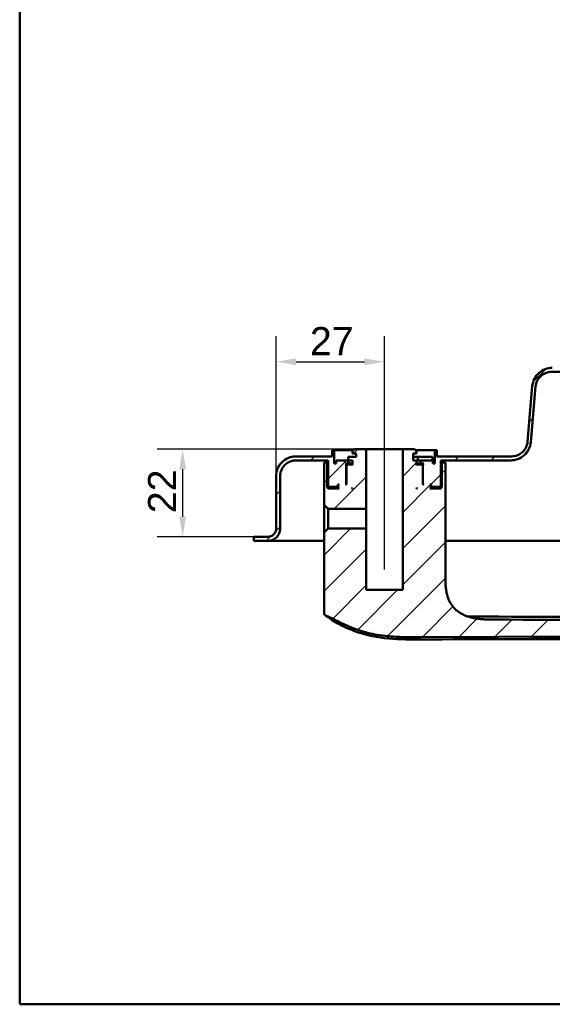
# Model space of a CAD drawing. Header units: millimetres. Extents: x 20 to 833, y 20 to 574.
# Tile 1 of 18: x 20 to 153, y 20 to 265. Entities that reach past the tile are written whole.
import ezdxf

# ---------------------------------------------------------------- set-up
doc = ezdxf.new("R2010")
doc.units = ezdxf.units.MM
doc.header["$LTSCALE"] = 2
for name, color, linetype, lineweight in [('Bemaßungen(DIN)', 7, 'Continuous', 25), ('Mittellinie(DIN)', 7, 'Continuous', 25), ('Sichtbare Kanten(DIN)', 7, 'Continuous', 50), ('Skizziergeometrie(DIN)', 7, 'Continuous', 50)]:
    doc.layers.add(name, color=color, linetype=linetype, lineweight=lineweight)
doc.layers.add('Schraffur', color=179, linetype='Continuous', lineweight=9, true_color=0x1e1e47)
doc.styles.add('STANDARD-DIN~0', font='arial.ttf')
doc.dimstyles.new('CAD-LAN', dxfattribs={"dimscale": 2, "dimtxt": 3.5, "dimasz": 2.5, "dimexe": 3.175, "dimexo": 0, "dimgap": 0.8, "dimtad": 1, "dimrnd": 1e-08, "dimtxsty": 'STANDARD-DIN~0', "dimcen": 0.09, "dimdle": 10, "dimclrd": 250, "dimclre": 250, "dimclrt": 250, "dimadec": 0, "dimazin": 2, "dimtfac": 1, "dimtmove": 0, "dimatfit": 3, "dimfxl": 1, "dimtolj": 1, "dimtzin": 0, "dimlwd": 25, "dimlwe": 25, "dimarcsym": 0})

# ---------------------------------------------------------------- blocks, each defined once
blk = doc.blocks.new('Ränder Standardrahmen')
at = {"layer": 'Skizziergeometrie(DIN)', "flags": 128}
blk.add_lwpolyline([(10, 10), (10, 287), (410, 287), (410, 10), (10, 10)], dxfattribs=at)
blk = doc.blocks.new('*D26')
at = {"layer": 'Bemaßungen(DIN)', "color": 250, "linetype": 'Continuous', "lineweight": 25, "true_color": 0x3f3f3f, "transparency": 16777216}
for p, q in [((83.82, 151.27), (83.82, 186.15)), ((110.82, 163.07), (110.82, 186.15)), ((88.82, 179.8), (105.82, 179.8))]:
    blk.add_line(p, q, dxfattribs=at)
at = {"layer": 'Bemaßungen(DIN)', "color": 250, "linetype": 'Continuous', "true_color": 0x3f3f3f, "transparency": 16777216}
for points in [[(88.82, 180.63), (88.82, 178.96), (83.82, 179.8)], [(105.82, 180.63), (105.82, 178.96), (110.82, 179.8)]]:
    blk.add_solid(points, dxfattribs=at)
at = {"layer": 'Defpoints', "color": 0, "linetype": 'Continuous', "transparency": 16777216}
for p in [(110.82, 179.8), (110.82, 163.07), (83.82, 151.27)]:
    blk.add_point(p, dxfattribs=at)
at = {"layer": 'Bemaßungen(DIN)', "color": 250, "linetype": 'Continuous', "lineweight": 25, "true_color": 0x3f3f3f, "transparency": 16777216, "insert": (92.25, 188.42), "char_height": 7, "attachment_point": 1, "style": 'STANDARD-DIN~0'}
blk.add_mtext('\\A1;27', dxfattribs=at)
blk = doc.blocks.new('*D27')
at = {"layer": 'Bemaßungen(DIN)', "color": 250, "linetype": 'Continuous', "lineweight": 25, "true_color": 0x3f3f3f, "transparency": 16777216}
for p, q in [((103.32, 158.07), (54.22, 158.07)), ((60.57, 153.07), (60.57, 141.27)), ((79.32, 136.27), (54.22, 136.27))]:
    blk.add_line(p, q, dxfattribs=at)
at = {"layer": 'Bemaßungen(DIN)', "color": 250, "linetype": 'Continuous', "true_color": 0x3f3f3f, "transparency": 16777216}
for points in [[(59.74, 153.07), (61.41, 153.07), (60.57, 158.07)], [(59.74, 141.27), (61.41, 141.27), (60.57, 136.27)]]:
    blk.add_solid(points, dxfattribs=at)
at = {"layer": 'Defpoints', "color": 0, "linetype": 'Continuous', "transparency": 16777216}
for p in [(103.32, 158.07), (60.57, 136.27), (79.32, 136.27)]:
    blk.add_point(p, dxfattribs=at)
at = {"layer": 'Bemaßungen(DIN)', "color": 250, "linetype": 'Continuous', "lineweight": 25, "true_color": 0x3f3f3f, "transparency": 16777216, "insert": (51.95, 142.13), "char_height": 7, "attachment_point": 1, "rotation": 90, "style": 'STANDARD-DIN~0'}
blk.add_mtext('\\A1;22', dxfattribs=at)
blk = doc.blocks.new('*D28')
at = {"layer": 'Bemaßungen(DIN)', "color": 250, "linetype": 'Continuous', "lineweight": 25, "true_color": 0x3f3f3f, "transparency": 16777216}
for p, q in [((292.32, 135.27), (318.67, 135.27)), ((312.32, 115.73), (312.32, 130.27)), ((119.21, 110.73), (318.67, 110.73))]:
    blk.add_line(p, q, dxfattribs=at)
at = {"layer": 'Bemaßungen(DIN)', "color": 250, "linetype": 'Continuous', "true_color": 0x3f3f3f, "transparency": 16777216}
for points in [[(311.49, 130.27), (313.16, 130.27), (312.32, 135.27)], [(311.49, 115.73), (313.16, 115.73), (312.32, 110.73)]]:
    blk.add_solid(points, dxfattribs=at)
at = {"layer": 'Defpoints', "color": 0, "linetype": 'Continuous', "transparency": 16777216}
for p in [(292.32, 135.27), (312.32, 135.27), (119.21, 110.73)]:
    blk.add_point(p, dxfattribs=at)
at = {"layer": 'Bemaßungen(DIN)', "color": 250, "linetype": 'Continuous', "lineweight": 25, "true_color": 0x3f3f3f, "transparency": 16777216, "insert": (303.58, 117.9), "char_height": 7, "attachment_point": 1, "rotation": 90, "style": 'STANDARD-DIN~0'}
blk.add_mtext('\\A1;25', dxfattribs=at)

msp = doc.modelspace()

# ---------------------------------------------------------------- hatches: boundary and pattern name
at = {"layer": 'Schraffur'}
h = msp.add_hatch(dxfattribs=at)
h.set_pattern_fill('ANSI31', color=256, scale=50.8, style=0)
h.set_pattern_definition([(45, (0, 0), (-4.49013, 4.49013), [])])
edge = h.paths.add_edge_path()
edge.add_spline(control_points=[(84.825, 151.271), (84.825, 151.55), (84.853, 151.827), (84.966, 152.363), (85.048, 152.62), (85.366, 153.35), (85.67, 153.786), (86.417, 154.506), (86.85, 154.788), (87.802, 155.174), (88.309, 155.271), (88.825, 155.271)], knot_values=[-0.6314442, -0.6314442, -0.6314442, -0.6314442, -0.5478443, -0.5478443, -0.4667749, -0.4667749, -0.3085769, -0.3085769, -0.1547676, -0.1547676, 0, 0, 0, 0], degree=3, periodic=0)
edge.add_line((88.825, 155.271), (96.825, 155.271))
edge.add_line((96.825, 155.271), (96.825, 148.871))
edge.add_line((96.825, 148.871), (97.025, 148.671))
edge.add_line((97.025, 148.671), (99.125, 148.671))
edge.add_line((99.125, 148.671), (99.225, 148.771))
edge.add_line((99.225, 148.771), (99.225, 149.271))
edge.add_line((99.225, 149.271), (99.525, 149.271))
edge.add_line((99.525, 149.271), (99.325, 149.071))
edge.add_line((99.325, 149.071), (99.325, 148.471))
edge.add_line((99.325, 148.471), (99.525, 148.271))
edge.add_line((99.525, 148.271), (96.825, 148.271))
edge.add_line((96.825, 148.271), (96.525, 148.571))
edge.add_line((96.525, 148.571), (96.525, 154.771))
edge.add_line((96.525, 154.771), (95.782, 154.771))
edge.add_line((95.782, 154.771), (95.782, 152.271))
edge.add_line((95.782, 152.271), (95.782, 144.214))
edge.add_line((95.782, 144.214), (96.766, 143.23))
edge.add_line((96.766, 143.23), (106.275, 143.23))
edge.add_line((106.275, 143.23), (106.275, 158.071))
edge.add_line((106.275, 158.071), (103.325, 158.071))
edge.add_line((103.325, 158.071), (102.825, 157.571))
edge.add_line((102.825, 157.571), (102.825, 156.971))
edge.add_line((102.825, 156.971), (103.725, 156.971))
edge.add_line((103.725, 156.971), (103.725, 156.171))
edge.add_line((103.725, 156.171), (101.808, 156.171))
edge.add_line((101.808, 156.171), (101.808, 155.271))
edge.add_line((101.808, 155.271), (98.825, 155.271))
edge.add_line((98.825, 155.271), (98.825, 154.471))
edge.add_line((98.825, 154.471), (98.325, 154.471))
edge.add_line((98.325, 154.471), (98.325, 157.771))
edge.add_line((98.325, 157.771), (97.825, 157.771))
edge.add_line((97.825, 157.771), (97.825, 156.271))
edge.add_line((97.825, 156.271), (88.825, 156.271))
edge.add_spline(control_points=[(88.825, 156.271), (88.477, 156.271), (88.131, 156.236), (87.461, 156.095), (87.139, 155.992), (86.227, 155.595), (85.681, 155.215), (84.781, 154.281), (84.429, 153.74), (83.947, 152.55), (83.825, 151.916), (83.825, 151.271)], knot_values=[-0.7893052, -0.7893052, -0.7893052, -0.7893052, -0.6848053, -0.6848053, -0.5834686, -0.5834686, -0.3857211, -0.3857211, -0.1934595, -0.1934595, 0, 0, 0, 0], degree=3, periodic=0)
edge.add_line((83.825, 151.271), (83.825, 138.271))
edge.add_spline(control_points=[(83.825, 138.271), (83.825, 138.132), (83.811, 137.994), (83.754, 137.726), (83.713, 137.597), (83.554, 137.232), (83.402, 137.014), (83.029, 136.654), (82.812, 136.513), (82.336, 136.32), (82.083, 136.271), (81.825, 136.271)], knot_values=[-0.3157221, -0.3157221, -0.3157221, -0.3157221, -0.2739221, -0.2739221, -0.2333875, -0.2333875, -0.1542884, -0.1542884, -0.0773838, -0.0773838, -0.0000019, -0.0000019, -0.0000019, -0.0000019], degree=3, periodic=0)
edge.add_line((81.825, 136.271), (79.325, 136.271))
edge.add_line((79.325, 136.271), (79.325, 136.241))
edge.add_line((79.325, 136.241), (78.325, 136.241))
edge.add_line((78.325, 136.241), (78.325, 135.271))
edge.add_line((78.325, 135.271), (81.825, 135.271))
edge.add_spline(control_points=[(81.825, 135.271), (82.034, 135.271), (82.241, 135.293), (82.643, 135.377), (82.836, 135.439), (83.384, 135.677), (83.711, 135.905), (84.251, 136.466), (84.463, 136.79), (84.752, 137.504), (84.825, 137.884), (84.825, 138.271)], knot_values=[-0.4735814, -0.4735814, -0.4735814, -0.4735814, -0.4108832, -0.4108832, -0.3500812, -0.3500812, -0.2314327, -0.2314327, -0.1160757, -0.1160757, 0, 0, 0, 0], degree=3, periodic=0)
edge.add_line((84.825, 138.271), (84.825, 151.271))
h.paths.add_polyline_path([(101.525, 154.271), (101.325, 154.071), (101.325, 149.271), (101.075, 149.271), (101.275, 149.471), (101.275, 154.271), (101.075, 154.471), (101.825, 154.471), (101.825, 155.271), (102.825, 155.271), (102.825, 154.071), (102.625, 154.271)], flags=0)
h.paths.add_polyline_path([(102.825, 148.471), (102.825, 148.271), (102.625, 148.271)], flags=0)
edge = h.paths.add_edge_path()
edge.add_spline(control_points=[(270.825, 177.271), (271.103, 177.271), (271.38, 177.243), (271.916, 177.13), (272.174, 177.048), (272.903, 176.73), (273.34, 176.426), (274.06, 175.679), (274.342, 175.246), (274.727, 174.295), (274.825, 173.787), (274.825, 173.271)], knot_values=[-0.6314442, -0.6314442, -0.6314442, -0.6314442, -0.5478443, -0.5478443, -0.4667749, -0.4667749, -0.3085769, -0.3085769, -0.1547676, -0.1547676, 0, 0, 0, 0], degree=3, periodic=0)
edge.add_line((274.825, 173.271), (274.825, 138.271))
edge.add_spline(control_points=[(274.825, 138.271), (274.825, 138.063), (274.846, 137.855), (274.931, 137.453), (274.992, 137.26), (275.231, 136.713), (275.459, 136.385), (276.019, 135.845), (276.344, 135.634), (277.058, 135.345), (277.438, 135.271), (277.825, 135.271)], knot_values=[-0.4735831, -0.4735831, -0.4735831, -0.4735831, -0.4108832, -0.4108832, -0.3500812, -0.3500812, -0.2314327, -0.2314327, -0.1160757, -0.1160757, -0.0000071, -0.0000071, -0.0000071, -0.0000071], degree=3, periodic=0)
edge.add_line((277.825, 135.271), (292.325, 135.271))
edge.add_line((292.325, 135.271), (292.325, 136.271))
edge.add_line((292.325, 136.271), (277.825, 136.271))
edge.add_spline(control_points=[(277.825, 136.271), (277.686, 136.271), (277.547, 136.286), (277.279, 136.342), (277.151, 136.383), (276.786, 136.542), (276.567, 136.694), (276.207, 137.068), (276.066, 137.284), (275.874, 137.76), (275.825, 138.013), (275.825, 138.271)], knot_values=[-0.3157143, -0.3157143, -0.3157143, -0.3157143, -0.2739221, -0.2739221, -0.2333875, -0.2333875, -0.1542884, -0.1542884, -0.0773838, -0.0773838, 0, 0, 0, 0], degree=3, periodic=0)
edge.add_line((275.825, 138.271), (275.825, 173.271))
edge.add_spline(control_points=[(275.825, 173.271), (275.825, 173.619), (275.789, 173.965), (275.648, 174.636), (275.546, 174.957), (275.148, 175.869), (274.768, 176.415), (273.835, 177.315), (273.293, 177.668), (272.104, 178.149), (271.47, 178.271), (270.825, 178.271)], knot_values=[-0.7893052, -0.7893052, -0.7893052, -0.7893052, -0.6848053, -0.6848053, -0.5834686, -0.5834686, -0.3857211, -0.3857211, -0.1934595, -0.1934595, 0, 0, 0, 0], degree=3, periodic=0)
edge.add_line((270.825, 178.271), (152.598, 178.271))
edge.add_spline(control_points=[(152.598, 178.271), (151.987, 178.271), (151.385, 178.161), (150.263, 177.733), (149.754, 177.426), (148.826, 176.616), (148.428, 176.105), (147.847, 174.959), (147.671, 174.338), (147.616, 173.697)], knot_values=[-0.746746, -0.746746, -0.746746, -0.746746, -0.5633329, -0.5633329, -0.3859905, -0.3859905, -0.193102, -0.193102, 0, 0, 0, 0], degree=3, periodic=0)
edge.add_line((147.616, 173.697), (146.44, 159.931))
edge.add_spline(control_points=[(146.44, 159.931), (146.398, 159.444), (146.269, 158.971), (145.852, 158.106), (145.572, 157.721), (144.863, 157.037), (144.429, 156.754), (143.476, 156.369), (142.969, 156.271), (142.454, 156.271)], knot_values=[-0.5973968, -0.5973968, -0.5973968, -0.5973968, -0.4506663, -0.4506663, -0.3087924, -0.3087924, -0.1544816, -0.1544816, 0, 0, 0, 0], degree=3, periodic=0)
edge.add_line((142.454, 156.271), (123.825, 156.271))
edge.add_line((123.825, 156.271), (123.825, 157.771))
edge.add_line((123.825, 157.771), (123.325, 157.771))
edge.add_line((123.325, 157.771), (123.325, 154.471))
edge.add_line((123.325, 154.471), (122.825, 154.471))
edge.add_line((122.825, 154.471), (122.825, 155.271))
edge.add_line((122.825, 155.271), (119.825, 155.271))
edge.add_line((119.825, 155.271), (119.825, 154.471))
edge.add_line((119.825, 154.471), (120.575, 154.471))
edge.add_line((120.575, 154.471), (120.375, 154.271))
edge.add_line((120.375, 154.271), (120.375, 149.471))
edge.add_line((120.375, 149.471), (120.575, 149.271))
edge.add_line((120.575, 149.271), (120.325, 149.271))
edge.add_line((120.325, 149.271), (120.325, 154.071))
edge.add_line((120.325, 154.071), (120.125, 154.271))
edge.add_line((120.125, 154.271), (119.025, 154.271))
edge.add_line((119.025, 154.271), (118.825, 154.071))
edge.add_line((118.825, 154.071), (118.825, 155.271))
edge.add_line((118.825, 155.271), (117.925, 155.271))
edge.add_line((117.925, 155.271), (117.925, 156.971))
edge.add_line((117.925, 156.971), (118.825, 156.971))
edge.add_line((118.825, 156.971), (118.825, 157.571))
edge.add_line((118.825, 157.571), (118.325, 158.071))
edge.add_line((118.325, 158.071), (115.375, 158.071))
edge.add_line((115.375, 158.071), (115.375, 123.071))
edge.add_line((115.375, 123.071), (106.275, 123.071))
edge.add_line((106.275, 123.071), (106.275, 138.313))
edge.add_line((106.275, 138.313), (96.766, 138.313))
edge.add_line((96.766, 138.313), (95.782, 137.329))
edge.add_line((95.782, 137.329), (95.782, 117.359))
edge.add_spline(control_points=[(95.782, 117.359), (95.782, 117.267), (95.782, 117.174), (95.809, 117.041), (95.825, 116.995), (95.877, 116.909), (95.912, 116.873), (96.033, 116.782), (96.135, 116.744), (96.24, 116.703)], knot_values=[-0.0976377, -0.0976377, -0.0976377, -0.0976377, -0.06823, -0.06823, -0.0514817, -0.0514817, -0.0338045, -0.0338045, -0.0000168, -0.0000168, -0.0000168, -0.0000168], degree=3, periodic=0)
edge.add_spline(control_points=[(96.24, 116.703), (96.289, 116.683), (96.341, 116.662), (96.392, 116.641), (96.649, 116.534), (96.9, 116.418), (97.15, 116.298), (97.2, 116.274), (97.25, 116.25), (97.299, 116.225), (97.349, 116.201), (97.399, 116.177), (97.448, 116.152), (97.746, 116.004), (98.041, 115.852), (98.336, 115.7), (98.435, 115.649), (98.533, 115.598), (98.631, 115.548), (99.025, 115.345), (99.419, 115.143), (99.822, 114.947), (100.225, 114.751), (100.559, 114.597), (101.023, 114.393)], knot_values=[0, 0, 0, 0, 0.0162623, 0.0162623, 0.0162623, 0.0975741, 0.0975741, 0.0975741, 0.1138364, 0.1138364, 0.1138364, 0.1300988, 0.1300988, 0.1300988, 0.2276728, 0.2276728, 0.2276728, 0.2601975, 0.2601975, 0.2601975, 0.3902963, 0.3902963, 0.3902963, 0.5203951, 0.5203951, 0.5203951, 0.5203951], degree=3, periodic=0)
edge.add_spline(control_points=[(101.023, 114.393), (102.849, 113.588), (104.529, 112.973), (106.065, 112.547)], knot_values=[0, 0, 0, 0, 0.5374565, 0.5374565, 0.5374565, 0.5374565], degree=3, periodic=0)
edge.add_spline(control_points=[(106.065, 112.547), (107.578, 112.126), (109.188, 111.821), (110.969, 111.618)], knot_values=[0, 0, 0, 0, 0.5001725, 0.5001725, 0.5001725, 0.5001725], degree=3, periodic=0)
edge.add_spline(control_points=[(110.969, 111.618), (112.323, 111.463), (113.705, 111.373), (115.264, 111.329), (116.824, 111.285), (118.291, 111.292), (119.757, 111.299)], knot_values=[0, 0, 0, 0, 0.4403832, 0.4403832, 0.4403832, 0.8807664, 0.8807664, 0.8807664, 0.8807664], degree=3, periodic=0)
edge.add_line((119.757, 111.299), (247.23, 111.845))
edge.add_spline(control_points=[(247.23, 111.845), (248.3, 111.85), (249.371, 111.853), (250.513, 111.894), (251.655, 111.934), (252.657, 112.009), (253.521, 112.11), (255.248, 112.312), (256.653, 112.626), (257.976, 113.067), (263.267, 114.83), (266.89, 118.713), (268.503, 124.35), (268.907, 125.759), (269.19, 127.255), (269.364, 129.092), (269.452, 130.01), (269.514, 131.077), (269.542, 132.291), (269.57, 133.505), (269.564, 134.644), (269.559, 135.78)], knot_values=[0, 0, 0, 0, 0.2406476, 0.2406476, 0.2406476, 0.4812952, 0.4812952, 0.4812952, 0.9625904, 0.9625904, 0.9625904, 2.8877711, 2.8877711, 2.8877711, 3.3690663, 3.3690663, 3.3690663, 3.6097139, 3.6097139, 3.6097139, 3.8503615, 3.8503615, 3.8503615, 3.8503615], degree=3, periodic=0)
edge.add_spline(control_points=[(269.559, 135.78), (269.553, 137.066), (269.548, 138.351), (269.542, 139.637), (269.534, 141.575), (269.526, 143.581), (269.52, 145.53), (269.515, 147.457), (269.511, 149.288), (269.511, 151.206)], knot_values=[0, 0, 0, 0, 0.2736533, 0.2736533, 0.2736533, 0.6863138, 0.6863138, 0.6863138, 1.0946134, 1.0946134, 1.0946134, 1.0946134], degree=3, periodic=0)
edge.add_spline(control_points=[(269.511, 151.206), (269.511, 151.311), (269.511, 151.419), (269.473, 151.552), (269.457, 151.59), (269.411, 151.655), (269.383, 151.682), (269.309, 151.729), (269.261, 151.745), (269.129, 151.771), (269.036, 151.771), (268.945, 151.771)], knot_values=[-0.099681, -0.099681, -0.099681, -0.099681, -0.0686628, -0.0686628, -0.0555765, -0.0555765, -0.0431631, -0.0431631, -0.027324, -0.027324, -0.0000075, -0.0000075, -0.0000075, -0.0000075], degree=3, periodic=0)
edge.add_line((268.945, 151.771), (267.355, 151.771))
edge.add_spline(control_points=[(267.355, 151.771), (266.779, 151.771), (266.258, 151.771), (265.945, 151.431), (265.945, 150.924), (265.944, 150.358)], knot_values=[0, 0, 0, 0, 0, 0, 1, 1, 1, 1, 1, 1], degree=5, periodic=0)
edge.add_spline(control_points=[(265.944, 150.358), (265.943, 146.993), (265.927, 143.106), (265.896, 135.809)], knot_values=[0, 0, 0, 0, 1.0033721, 1.0033721, 1.0033721, 1.0033721], weights=[1.0000845, 1.0006869, 1.00552, 1.044297], degree=3, periodic=0)
edge.add_spline(control_points=[(265.896, 135.809), (265.862, 127.718), (265.835, 121.238), (259.642, 115.561), (253.682, 115.532), (247.146, 115.509)], knot_values=[0, 0, 0, 0, 0, 0, 1, 1, 1, 1, 1, 1], degree=5, periodic=0)
edge.add_spline(control_points=[(247.146, 115.509), (210.949, 115.38), (174.753, 115.523), (138.556, 115.681)], knot_values=[0.0000183, 0.0000183, 0.0000183, 0.0000183, 10.8591286, 10.8591286, 10.8591286, 10.8591286], degree=3, periodic=0)
edge.add_spline(control_points=[(138.556, 115.681), (133.522, 115.703), (129.496, 115.721), (125.969, 118.851), (125.969, 122.409), (125.969, 126.855)], knot_values=[0, 0, 0, 0, 0, 0, 1, 1, 1, 1, 1, 1], degree=5, periodic=0)
edge.add_line((125.969, 126.855), (125.969, 152.271))
edge.add_line((125.969, 152.271), (125.969, 154.771))
edge.add_line((125.969, 154.771), (125.125, 154.771))
edge.add_line((125.125, 154.771), (125.125, 148.571))
edge.add_line((125.125, 148.571), (124.825, 148.271))
edge.add_line((124.825, 148.271), (122.125, 148.271))
edge.add_line((122.125, 148.271), (122.325, 148.471))
edge.add_line((122.325, 148.471), (122.325, 149.071))
edge.add_line((122.325, 149.071), (122.125, 149.271))
edge.add_line((122.125, 149.271), (122.425, 149.271))
edge.add_line((122.425, 149.271), (122.425, 148.771))
edge.add_line((122.425, 148.771), (122.525, 148.671))
edge.add_line((122.525, 148.671), (124.625, 148.671))
edge.add_line((124.625, 148.671), (124.825, 148.871))
edge.add_line((124.825, 148.871), (124.825, 155.271))
edge.add_line((124.825, 155.271), (142.251, 155.271))
edge.add_spline(control_points=[(142.251, 155.271), (142.86, 155.271), (143.461, 155.381), (144.579, 155.807), (145.088, 156.112), (146.016, 156.919), (146.415, 157.43), (146.999, 158.574), (147.176, 159.194), (147.232, 159.836)], knot_values=[-0.7457209, -0.7457209, -0.7457209, -0.7457209, -0.5628408, -0.5628408, -0.3859976, -0.3859976, -0.1930948, -0.1930948, 0, 0, 0, 0], degree=3, periodic=0)
edge.add_line((147.232, 159.836), (148.438, 173.62))
edge.add_spline(control_points=[(148.438, 173.62), (148.48, 174.106), (148.609, 174.577), (149.027, 175.438), (149.306, 175.822), (150.013, 176.506), (150.448, 176.789), (151.401, 177.174), (151.907, 177.271), (152.422, 177.271)], knot_values=[-0.5965767, -0.5965767, -0.5965767, -0.5965767, -0.4502726, -0.4502726, -0.3087981, -0.3087981, -0.1544759, -0.1544759, 0, 0, 0, 0], degree=3, periodic=0)
edge.add_line((152.422, 177.271), (270.825, 177.271))
h.paths.add_polyline_path([(118.825, 148.271), (118.825, 148.471), (119.025, 148.271)], flags=0)

# ---------------------------------------------------------------- linework, layer by layer
at = {"layer": 'Mittellinie(DIN)', "linetype": 'Continuous'}
msp.add_line((110.825, 128.151), (110.825, 163.071), dxfattribs=at)
at = {"layer": 'Sichtbare Kanten(DIN)'}
for p, q in [((152.422, 177.271), (270.825, 177.271)), ((147.616, 173.697), (146.44, 159.931)), ((147.232, 159.836), (148.438, 173.62)), ((98.325, 157.771), (97.825, 157.771)), ((97.825, 157.771), (97.825, 156.271)), ((97.825, 157.771), (97.825, 156.271)), ((98.325, 154.471), (98.325, 157.771)), ((98.325, 157.771), (103.025, 157.771)), ((103.325, 158.071), (102.825, 157.571)), ((103.325, 158.071), (102.825, 157.571)), ((102.825, 157.571), (102.825, 156.971)), ((102.825, 156.971), (102.825, 157.571)), ((102.825, 156.971), (103.725, 156.971)), ((106.275, 158.071), (103.325, 158.071)), ((103.725, 156.971), (103.725, 156.171)), ((103.725, 156.171), (103.725, 156.971)), ((106.275, 143.23), (106.275, 158.071)), ((106.275, 158.071), (115.375, 158.071)), ((118.325, 158.071), (115.375, 158.071)), ((115.375, 158.071), (115.375, 123.071)), ((117.925, 155.271), (117.925, 156.971)), ((117.925, 156.971), (118.825, 156.971)), ((117.925, 155.271), (117.925, 156.971)), ((118.825, 157.571), (118.325, 158.071)), ((118.325, 158.071), (118.825, 157.571)), ((118.625, 157.771), (123.325, 157.771)), ((118.825, 156.971), (118.825, 157.571)), ((118.825, 156.971), (118.825, 157.571)), ((123.825, 157.771), (123.325, 157.771)), ((123.325, 157.771), (123.325, 154.471)), ((123.825, 156.271), (123.825, 157.771)), ((123.825, 157.771), (123.825, 156.271)), ((97.825, 156.271), (88.825, 156.271)), ((88.825, 155.271), (96.825, 155.271)), ((96.525, 154.771), (95.782, 154.771)), ((95.782, 154.771), (95.782, 152.271)), ((96.525, 148.571), (96.525, 154.771)), ((96.825, 154.771), (96.525, 154.771)), ((96.825, 155.271), (96.825, 148.871)), ((96.825, 155.271), (96.825, 148.871)), ((98.825, 154.471), (98.325, 154.471)), ((101.808, 155.271), (98.825, 155.271)), ((98.825, 155.271), (98.825, 154.471)), ((98.825, 154.471), (98.825, 155.271)), ((101.275, 154.271), (101.075, 154.471)), ((101.075, 154.471), (101.825, 154.471)), ((101.275, 149.471), (101.275, 154.271)), ((101.275, 154.271), (101.525, 154.271)), ((101.525, 154.271), (101.325, 154.071)), ((101.525, 154.271), (101.325, 154.071)), ((102.625, 154.271), (101.525, 154.271)), ((103.725, 156.171), (101.808, 156.171)), ((101.808, 156.171), (101.808, 155.271)), ((101.808, 156.171), (101.808, 155.271)), ((101.825, 154.471), (101.825, 155.271)), ((101.825, 155.271), (102.825, 155.271)), ((102.825, 154.471), (101.825, 154.471)), ((102.825, 154.071), (102.625, 154.271)), ((102.825, 154.271), (102.625, 154.271)), ((102.825, 155.271), (102.825, 154.071)), ((102.825, 154.071), (102.825, 155.271)), ((119.083, 156.171), (117.925, 156.171)), ((118.825, 155.271), (117.925, 155.271)), ((118.825, 154.071), (118.825, 155.271)), ((118.825, 155.271), (119.083, 155.271)), ((118.825, 154.071), (118.825, 155.271)), ((119.825, 154.471), (118.825, 154.471)), ((119.025, 154.271), (118.825, 154.071)), ((119.025, 154.271), (118.825, 154.271)), ((120.125, 154.271), (119.025, 154.271)), ((119.083, 156.171), (119.083, 155.271)), ((122.783, 156.171), (119.083, 156.171)), ((119.083, 155.271), (119.804, 155.271)), ((119.804, 155.271), (119.825, 155.271)), ((122.825, 155.271), (119.825, 155.271)), ((119.825, 155.271), (119.825, 154.471)), ((119.825, 154.471), (120.575, 154.471)), ((120.325, 154.071), (120.125, 154.271)), ((120.125, 154.271), (120.375, 154.271)), ((120.125, 154.271), (120.325, 154.071)), ((120.575, 154.471), (120.375, 154.271)), ((120.375, 154.271), (120.375, 149.471)), ((122.783, 156.171), (122.783, 155.271)), ((122.825, 154.471), (122.825, 155.271)), ((122.825, 154.471), (122.825, 155.271)), ((123.325, 154.471), (122.825, 154.471)), ((142.454, 156.271), (123.825, 156.271)), ((124.825, 148.871), (124.825, 155.271)), ((124.825, 155.271), (142.251, 155.271)), ((124.825, 155.271), (124.825, 148.871)), ((125.125, 154.771), (124.825, 154.771)), ((125.969, 154.771), (125.125, 154.771)), ((125.125, 154.771), (125.125, 148.571)), ((125.969, 152.271), (125.969, 154.771)), ((125.969, 152.271), (125.969, 154.771)), ((95.782, 144.214), (95.782, 152.271)), ((95.782, 152.271), (95.782, 152.271)), ((95.782, 152.271), (95.782, 144.214)), ((101.325, 154.071), (101.325, 149.271)), ((101.325, 154.071), (101.325, 149.271)), ((120.325, 149.271), (120.325, 154.071)), ((120.325, 154.071), (120.325, 149.271)), ((125.969, 152.271), (125.969, 126.855)), ((125.969, 152.271), (125.969, 126.855)), ((83.825, 151.271), (83.825, 138.271)), ((83.825, 138.271), (83.825, 151.271)), ((84.825, 138.271), (84.825, 151.271)), ((101.075, 149.271), (101.275, 149.471)), ((101.325, 149.471), (101.275, 149.471)), ((120.375, 149.471), (120.325, 149.471)), ((120.375, 149.471), (120.575, 149.271)), ((96.825, 148.271), (96.525, 148.571)), ((99.325, 148.571), (96.525, 148.571)), ((96.825, 148.871), (97.025, 148.671)), ((97.025, 148.671), (96.825, 148.871)), ((99.525, 148.271), (96.825, 148.271)), ((97.025, 148.671), (99.125, 148.671)), ((99.125, 148.671), (99.225, 148.771)), ((99.125, 148.671), (99.325, 148.671)), ((99.225, 148.771), (99.225, 149.271)), ((99.225, 149.271), (99.525, 149.271)), ((99.325, 148.771), (99.225, 148.771)), ((99.525, 149.271), (99.325, 149.071)), ((99.525, 149.271), (99.325, 149.071)), ((99.325, 149.071), (99.325, 148.471)), ((99.325, 149.071), (99.325, 148.471)), ((99.325, 148.471), (99.525, 148.271)), ((99.525, 148.271), (99.325, 148.471)), ((101.325, 149.271), (101.075, 149.271)), ((102.625, 148.271), (102.825, 148.471)), ((102.825, 148.271), (102.625, 148.271)), ((102.825, 148.471), (102.825, 148.271)), ((102.825, 148.271), (102.825, 148.471)), ((118.825, 148.271), (118.825, 148.471)), ((118.825, 148.471), (119.025, 148.271)), ((118.825, 148.271), (118.825, 148.471)), ((119.025, 148.271), (118.825, 148.271)), ((120.575, 149.271), (120.325, 149.271)), ((122.325, 149.071), (122.125, 149.271)), ((122.125, 149.271), (122.425, 149.271)), ((122.125, 149.271), (122.325, 149.071)), ((122.125, 148.271), (122.325, 148.471)), ((122.125, 148.271), (122.325, 148.471)), ((124.825, 148.271), (122.125, 148.271)), ((122.325, 148.471), (122.325, 149.071)), ((122.325, 149.071), (122.325, 148.471)), ((122.425, 148.771), (122.325, 148.771)), ((122.325, 148.671), (122.525, 148.671)), ((125.125, 148.571), (122.325, 148.571)), ((122.425, 149.271), (122.425, 148.771)), ((122.425, 148.771), (122.525, 148.671)), ((122.525, 148.671), (124.625, 148.671)), ((124.625, 148.671), (124.825, 148.871)), ((124.625, 148.671), (124.825, 148.871)), ((125.125, 148.571), (124.825, 148.271)), ((95.782, 144.214), (96.766, 143.23)), ((96.766, 143.23), (106.275, 143.23)), ((96.766, 138.313), (96.766, 143.23)), ((106.275, 138.313), (106.275, 143.23)), ((83.825, 138.271), (83.825, 138.271)), ((96.766, 138.313), (95.782, 137.329)), ((95.782, 117.359), (95.782, 137.329)), ((95.782, 137.329), (95.782, 117.359)), ((106.275, 138.313), (96.766, 138.313)), ((106.275, 123.071), (106.275, 138.313)), ((79.325, 136.241), (78.325, 136.241)), ((78.325, 136.241), (78.325, 135.271)), ((78.325, 135.271), (78.325, 136.241)), ((78.325, 135.271), (81.825, 135.271)), ((81.825, 136.271), (79.325, 136.271)), ((79.325, 136.271), (79.325, 136.241)), ((79.325, 136.271), (79.325, 136.241)), ((81.849, 135.271), (87.137, 135.271)), ((87.137, 135.271), (95.782, 135.271)), ((125.969, 135.271), (252.287, 135.271)), ((115.375, 123.071), (106.275, 123.071)), ((119.757, 111.299), (247.23, 111.845))]:
    msp.add_line(p, q, dxfattribs=at)
for points, knots in [([(152.598, 178.271), (151.987, 178.271), (151.385, 178.161), (150.263, 177.733), (149.754, 177.426), (148.826, 176.616), (148.428, 176.105), (147.847, 174.959), (147.671, 174.338), (147.616, 173.697)], [-0.74674605, -0.74674605, -0.74674605, -0.74674605, -0.56333292, -0.56333292, -0.38599047, -0.38599047, -0.19310203, -0.19310203, 0, 0, 0, 0]), ([(148.438, 173.62), (148.48, 174.106), (148.609, 174.577), (149.027, 175.438), (149.306, 175.822), (150.013, 176.506), (150.448, 176.789), (151.401, 177.174), (151.907, 177.271), (152.422, 177.271)], [-0.59657674, -0.59657674, -0.59657674, -0.59657674, -0.45027262, -0.45027262, -0.30879806, -0.30879806, -0.15447588, -0.15447588, 0, 0, 0, 0]), ([(142.251, 155.271), (142.86, 155.271), (143.461, 155.381), (144.579, 155.807), (145.088, 156.112), (146.016, 156.919), (146.415, 157.43), (146.999, 158.574), (147.176, 159.194), (147.232, 159.836)], [-0.74572093, -0.74572093, -0.74572093, -0.74572093, -0.56284077, -0.56284077, -0.38599757, -0.38599757, -0.19309485, -0.19309485, 0, 0, 0, 0]), ([(146.44, 159.931), (146.398, 159.444), (146.269, 158.971), (145.852, 158.106), (145.572, 157.721), (144.863, 157.037), (144.429, 156.754), (143.476, 156.369), (142.969, 156.271), (142.454, 156.271)], [-0.59739685, -0.59739685, -0.59739685, -0.59739685, -0.45066634, -0.45066634, -0.30879238, -0.30879238, -0.15448162, -0.15448162, -0.00000002, -0.00000002, -0.00000002, -0.00000002]), ([(88.825, 156.271), (88.477, 156.271), (88.131, 156.236), (87.461, 156.095), (87.139, 155.992), (86.227, 155.595), (85.681, 155.215), (84.781, 154.281), (84.429, 153.74), (83.947, 152.55), (83.825, 151.916), (83.825, 151.271)], [-0.78930523, -0.78930523, -0.78930523, -0.78930523, -0.68480532, -0.68480532, -0.58346864, -0.58346864, -0.38572109, -0.38572109, -0.19345948, -0.19345948, 0, 0, 0, 0]), ([(84.825, 151.271), (84.825, 151.55), (84.853, 151.827), (84.966, 152.363), (85.048, 152.62), (85.366, 153.35), (85.67, 153.786), (86.417, 154.506), (86.85, 154.788), (87.802, 155.174), (88.309, 155.271), (88.825, 155.271)], [-0.63144419, -0.63144419, -0.63144419, -0.63144419, -0.54784426, -0.54784426, -0.46677491, -0.46677491, -0.30857687, -0.30857687, -0.15476759, -0.15476759, 0, 0, 0, 0]), ([(95.782, 144.214), (95.782, 144.214), (95.783, 144.127), (95.789, 143.771), (95.792, 143.504), (95.799, 142.89), (95.803, 142.504), (95.808, 141.659), (95.809, 141.201), (95.809, 140.341), (95.808, 139.882), (95.803, 139.036), (95.799, 138.649), (95.792, 138.036), (95.789, 137.77), (95.783, 137.416), (95.782, 137.329), (95.782, 137.329)], [-1.5500919, -1.5500919, -1.5500919, -1.5500919, -1.4205609, -1.4205609, -1.2909969, -1.2909969, -1.1622062, -1.1622062, -1.0334154, -1.0334154, -0.9043555, -0.9043555, -0.7752956, -0.7752956, -0.6460012, -0.6460012, -0.5167398, -0.5167398, -0.5167398, -0.5167398]), ([(83.825, 138.271), (83.825, 138.132), (83.811, 137.994), (83.754, 137.726), (83.713, 137.597), (83.554, 137.232), (83.402, 137.014), (83.029, 136.654), (82.812, 136.513), (82.336, 136.32), (82.083, 136.271), (81.825, 136.271)], [-0.31572209, -0.31572209, -0.31572209, -0.31572209, -0.27392213, -0.27392213, -0.23338746, -0.23338746, -0.15428844, -0.15428844, -0.07738379, -0.07738379, -0.00000194, -0.00000194, -0.00000194, -0.00000194]), ([(81.825, 135.271), (82.034, 135.271), (82.241, 135.293), (82.643, 135.377), (82.836, 135.439), (83.384, 135.677), (83.711, 135.905), (84.251, 136.466), (84.463, 136.79), (84.752, 137.504), (84.825, 137.884), (84.825, 138.271)], [-0.47358135, -0.47358135, -0.47358135, -0.47358135, -0.41088319, -0.41088319, -0.35008119, -0.35008119, -0.23143265, -0.23143265, -0.11607569, -0.11607569, 0, 0, 0, 0]), ([(270.105, 139.353), (270.122, 135.183), (270.334, 130.961), (269.2, 124.34), (268.378, 121.835), (266.504, 118.728), (265.855, 117.851), (263.927, 115.732), (262.481, 114.604), (259.42, 112.941), (257.788, 112.361), (254.215, 111.555), (252.24, 111.387), (246.998, 111.221), (243.716, 111.269), (230.595, 111.214), (220.756, 111.171), (181.397, 111.002), (151.878, 110.879), (116.805, 110.724), (111.098, 110.575), (104.447, 112.415), (103.158, 112.867), (101.102, 113.749), (100.286, 114.146), (98.889, 114.893), (98.281, 115.252), (97.291, 115.874), (96.9, 116.143), (96.09, 116.72), (96.035, 116.777), (95.971, 116.827), (95.962, 116.834), (95.948, 116.846), (95.944, 116.848), (95.944, 116.848)], [0, 0, 0, 0, 1.2511093, 1.2511093, 2.0152234, 2.0152234, 2.3395269, 2.3395269, 2.8747172, 2.8747172, 3.3845818, 3.3845818, 3.9735927, 3.9735927, 4.957864, 4.957864, 7.9097962, 7.9097962, 16.765593, 16.765593, 18.4318013, 18.4318013, 18.8369565, 18.8369565, 19.1172092, 19.1172092, 19.370649, 19.370649, 19.6250062, 19.6250062, 20.1400804, 20.1400804, 20.3900988, 20.3900988, 20.5325259, 20.5325259, 20.5325259, 20.5325259]), ([(81.825, 135.271), (81.825, 135.271), (81.825, 135.271), (81.825, 135.271), (81.825, 135.271), (81.826, 135.271), (81.826, 135.271), (81.829, 135.271), (81.835, 135.271), (81.849, 135.271)], [60.49845366, 60.49845366, 60.49845366, 60.49845366, 60.53427733, 60.53427733, 60.56427219, 60.56427219, 60.59426706, 60.59426706, 60.74424136, 60.74424136, 60.74424136, 60.74424136]), ([(95.782, 117.359), (95.782, 117.267), (95.782, 117.174), (95.809, 117.041), (95.825, 116.995), (95.877, 116.909), (95.912, 116.873), (96.033, 116.782), (96.135, 116.744), (96.24, 116.703)], [-0.097637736, -0.097637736, -0.097637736, -0.097637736, -0.068230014, -0.068230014, -0.051481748, -0.051481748, -0.033804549, -0.033804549, -0.000016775, -0.000016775, -0.000016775, -0.000016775]), ([(101.023, 114.393), (100.559, 114.597), (100.225, 114.751), (99.822, 114.947), (99.419, 115.143), (99.025, 115.345), (98.631, 115.548), (98.533, 115.598), (98.435, 115.649), (98.336, 115.7), (98.041, 115.852), (97.746, 116.004), (97.448, 116.152), (97.399, 116.177), (97.349, 116.201), (97.299, 116.225), (97.25, 116.25), (97.2, 116.274), (97.15, 116.298), (96.9, 116.418), (96.649, 116.534), (96.392, 116.641), (96.341, 116.662), (96.289, 116.683), (96.24, 116.703)], [0, 0, 0, 0, 0.13009876, 0.13009876, 0.13009876, 0.26019753, 0.26019753, 0.26019753, 0.29272222, 0.29272222, 0.29272222, 0.39029629, 0.39029629, 0.39029629, 0.40655864, 0.40655864, 0.40655864, 0.42282098, 0.42282098, 0.42282098, 0.50413271, 0.50413271, 0.50413271, 0.52039505, 0.52039505, 0.52039505, 0.52039505]), ([(131.419, 116.494), (131.655, 116.483), (131.892, 116.474), (133.469, 116.427), (134.819, 116.431), (136.166, 116.425)], [0.16896984, 0.16896984, 0.16896984, 0.16896984, 0.24024981, 0.24024981, 0.64438957, 0.64438957, 0.64438957, 0.64438957]), ([(136.166, 116.425), (169.499, 116.279), (202.833, 116.142), (239.826, 116.218), (243.486, 116.228), (247.146, 116.24)], [0, 0, 0, 0, 10.0000254, 10.0000254, 11.0980296, 11.0980296, 11.0980296, 11.0980296]), ([(110.969, 111.618), (112.323, 111.463), (113.705, 111.373), (115.264, 111.329), (116.824, 111.285), (118.291, 111.292), (119.757, 111.299)], [0, 0, 0, 0, 0.44038321, 0.44038321, 0.44038321, 0.88076642, 0.88076642, 0.88076642, 0.88076642])]:
    msp.add_open_spline(points, degree=3, knots=knots, dxfattribs=at)
for points, degree in [([(125.969, 126.855), (125.969, 122.409), (125.969, 118.851), (129.496, 115.721), (133.522, 115.703), (138.556, 115.681)], 5), ([(95.782, 117.359), (95.782, 117.359), (95.782, 117.359), (95.782, 117.359)], 3), ([(138.556, 115.681), (174.753, 115.523), (210.949, 115.38), (247.146, 115.509)], 3), ([(106.065, 112.547), (104.529, 112.973), (102.849, 113.588), (101.023, 114.393)], 3), ([(106.065, 112.547), (107.578, 112.126), (109.188, 111.821), (110.969, 111.618)], 3)]:
    msp.add_open_spline(points, degree=degree, dxfattribs=at)

# ---------------------------------------------------------------- block references
at = {"xscale": 2, "yscale": 2, "zscale": 2}
msp.add_blockref('Ränder Standardrahmen', (0, 0), dxfattribs=at)

# ---------------------------------------------------------------- dimensions: what is measured, and where the dimension line sits
at = {"layer": 'Bemaßungen(DIN)', "color": 250, "linetype": 'Continuous', "lineweight": 25, "true_color": 0x3f3f3f}
dim = msp.add_linear_dim(base=(110.825, 179.796), p1=(83.825, 151.271), p2=(110.825, 163.071), dimstyle='CAD-LAN', override={"dimgap": 0.8, "dimdec": 2, "dimtol": 0, "dimlim": 0, "dimtp": 0, "dimtm": 0, "dimtdec": 2, "dimtofl": 0, "dimatfit": 1}, dxfattribs=at)
dim.commit()
dim.dimension.update_dxf_attribs({"geometry": '*D26', "text_midpoint": (97.325, 179.796), "dimtype": 160})
for base, p1, p2, picture, middle in [((60.575, 136.271), (103.325, 158.071), (79.325, 136.271), '*D27', (60.575, 147.171)), ((312.325, 135.271), (119.208, 110.733), (292.325, 135.271), '*D28', (312.325, 123.002))]:
    dim = msp.add_linear_dim(base=base, p1=p1, p2=p2, angle=90, dimstyle='CAD-LAN', override={"dimgap": 0.8, "dimdec": 0, "dimtol": 0, "dimlim": 0, "dimtp": 0, "dimtm": 0, "dimtdec": 2, "dimtofl": 0, "dimatfit": 1}, dxfattribs=at)
    dim.commit()
    dim.dimension.update_dxf_attribs({"geometry": picture, "text_midpoint": middle, "dimtype": 160})

doc.saveas('drawing.dxf')
